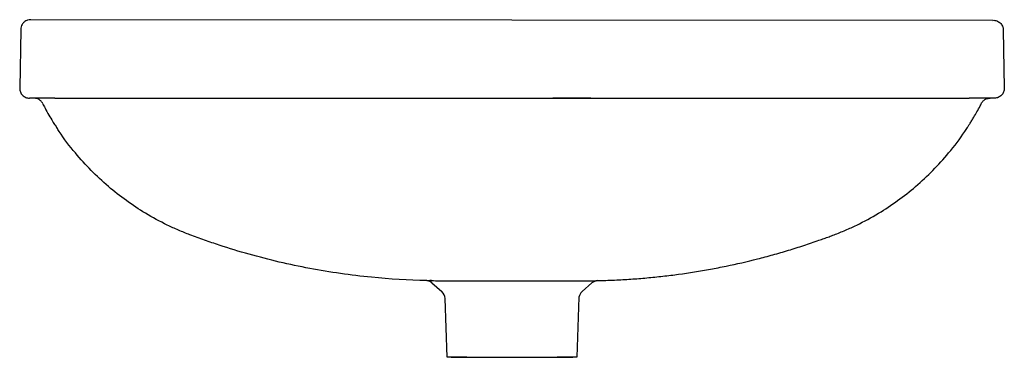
# Model space of a CAD drawing. Header units: millimetres. Extents: x 4913.082 to 4913.584, y 2530.309 to 2530.481.
import ezdxf

# ---------------------------------------------------------------- set-up
doc = ezdxf.new("R2010")
doc.units = ezdxf.units.MM
doc.layers.add('SANINDUSA', color=3, linetype='Continuous')

msp = doc.modelspace()

# ---------------------------------------------------------------- linework, layer by layer
at = {"layer": 'SANINDUSA'}
for p, q in [((4913.577791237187, 2530.480178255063), (4913.088073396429, 2530.480511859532)), ((4913.082968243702, 2530.475571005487), (4913.082445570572, 2530.445626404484)), ((4913.583146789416, 2530.475278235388), (4913.583664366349, 2530.445626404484)), ((4913.373154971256, 2530.44053902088), (4913.353902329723, 2530.44053902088)), ((4913.359415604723, 2530.44053902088), (4913.380929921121, 2530.44053902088)), ((4913.366488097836, 2530.44053902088), (4913.388001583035, 2530.44053902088)), ((4913.292218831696, 2530.346435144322), (4913.297260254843, 2530.342013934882)), ((4913.368748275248, 2530.342013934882), (4913.373777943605, 2530.346424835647)), ((4913.30005496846, 2530.308539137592), (4913.299011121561, 2530.338431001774)), ((4913.367123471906, 2530.339137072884), (4913.36605496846, 2530.308539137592)), ((4913.31005496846, 2530.308539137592), (4913.30005496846, 2530.308539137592)), ((4913.302054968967, 2530.308539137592), (4913.333054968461, 2530.308539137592)), ((4913.333054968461, 2530.308539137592), (4913.364054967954, 2530.308539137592)), ((4913.36605496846, 2530.308539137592), (4913.356054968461, 2530.308539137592))]:
    msp.add_line(p, q, dxfattribs=at)
for centre, radius, start, end in [((4913.288922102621, 2530.342675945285), 0.005, 48.75000001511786, 88.68173608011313), ((4913.37707467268, 2530.34266563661), 0.005, 98.19264359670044, 131.2499999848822), ((4913.293696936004, 2530.338053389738), 0.005327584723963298, 4.064455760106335, 48.02215454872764), ((4913.372045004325, 2530.338254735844), 0.005, 131.2499999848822, 169.8359364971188)]:
    msp.add_arc(centre, radius, start, end, dxfattribs=at)
for points, knots in [([(4913.088073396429, 2530.480511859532), (4913.087533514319, 2530.480466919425), (4913.086348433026, 2530.480368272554), (4913.084788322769, 2530.479490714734), (4913.083700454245, 2530.478217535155), (4913.083097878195, 2530.476903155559), (4913.083011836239, 2530.476018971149), (4913.082968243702, 2530.475571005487)], [0, 0, 0, 0, 0.2294985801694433, 0.5037664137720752, 0.7058049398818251, 0.8509481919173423, 0.9999999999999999, 0.9999999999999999, 0.9999999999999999, 0.9999999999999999]), ([(4913.577791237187, 2530.480178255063), (4913.578466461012, 2530.480226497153), (4913.579151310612, 2530.48013573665), (4913.580430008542, 2530.479690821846), (4913.581023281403, 2530.479336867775), (4913.582022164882, 2530.478422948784), (4913.582427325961, 2530.477863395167), (4913.582983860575, 2530.476629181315), (4913.583134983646, 2530.47595507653), (4913.583146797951, 2530.475278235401)], [0, 0, 0, 0, 0.25, 0.25, 0.5, 0.5, 0.75, 0.75, 1, 1, 1, 1]), ([(4913.08244556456, 2530.445626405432), (4913.082434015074, 2530.444964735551), (4913.082555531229, 2530.444301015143), (4913.083045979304, 2530.443071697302), (4913.083414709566, 2530.442506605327), (4913.08434239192, 2530.441562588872), (4913.084900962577, 2530.441184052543), (4913.086121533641, 2530.440672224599), (4913.086783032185, 2530.440539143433), (4913.08744480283, 2530.440539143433)], [0, 0, 0, 0, 0.25, 0.25, 0.5, 0.5, 0.75, 0.75, 1, 1, 1, 1]), ([(4913.583664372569, 2530.445626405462), (4913.583675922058, 2530.444964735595), (4913.583554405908, 2530.4443010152), (4913.583063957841, 2530.443071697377), (4913.582695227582, 2530.442506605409), (4913.581767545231, 2530.441562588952), (4913.581208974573, 2530.441184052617), (4913.5799884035, 2530.440672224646), (4913.579326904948, 2530.440539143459), (4913.578665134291, 2530.440539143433)], [0, 0, 0, 0, 0.25, 0.25, 0.5, 0.5, 0.75, 0.75, 1, 1, 1, 1]), ([(4913.100327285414, 2530.440539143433), (4913.098285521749, 2530.440539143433), (4913.096451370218, 2530.440539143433), (4913.094041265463, 2530.440539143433), (4913.093293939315, 2530.440539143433), (4913.091935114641, 2530.440539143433), (4913.09132156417, 2530.440539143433), (4913.089680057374, 2530.440539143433), (4913.088850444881, 2530.440539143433), (4913.087733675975, 2530.440539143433), (4913.087446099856, 2530.440539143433), (4913.087444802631, 2530.440539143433)], [0, 0, 0, 0, 0.2499999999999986, 0.2499999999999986, 0.3749999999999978, 0.3749999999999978, 0.4999999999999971, 0.4999999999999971, 0.7499999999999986, 0.7499999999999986, 1, 1, 1, 1]), ([(4913.094143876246, 2530.437806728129), (4913.093934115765, 2530.438219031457), (4913.093673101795, 2530.438593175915), (4913.09320670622, 2530.439098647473), (4913.093037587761, 2530.439258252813), (4913.092683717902, 2530.439548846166), (4913.092497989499, 2530.439681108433), (4913.091914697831, 2530.440039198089), (4913.09148648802, 2530.44022678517), (4913.090828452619, 2530.440412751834), (4913.090605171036, 2530.440459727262), (4913.090150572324, 2530.440523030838), (4913.089916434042, 2530.440539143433), (4913.08968854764, 2530.440539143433)], [0, 0, 0, 0, 0.250000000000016, 0.250000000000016, 0.3750000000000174, 0.3750000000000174, 0.5000000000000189, 0.5000000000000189, 0.7500000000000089, 0.7500000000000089, 0.8750000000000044, 0.8750000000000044, 1, 1, 1, 1]), ([(4913.100327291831, 2530.440539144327), (4913.101825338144, 2530.440540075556), (4913.104830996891, 2530.440541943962), (4913.110732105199, 2530.440549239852), (4913.117897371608, 2530.440552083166), (4913.126541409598, 2530.440551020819), (4913.135971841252, 2530.440547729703), (4913.146293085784, 2530.440544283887), (4913.157365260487, 2530.440542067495), (4913.169132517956, 2530.440540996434), (4913.18141801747, 2530.440540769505), (4913.194168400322, 2530.440541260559), (4913.207344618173, 2530.440542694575), (4913.220922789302, 2530.440545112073), (4913.234871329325, 2530.440548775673), (4913.249162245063, 2530.44055233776), (4913.263714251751, 2530.440554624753), (4913.278499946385, 2530.440553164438), (4913.293485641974, 2530.440548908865), (4913.307595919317, 2530.440544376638), (4913.320792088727, 2530.440541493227), (4913.328966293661, 2530.440541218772), (4913.333055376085, 2530.440541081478)], [0, 0, 0, 0, 0.03686052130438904, 0.07395642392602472, 0.1212828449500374, 0.1686209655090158, 0.2171524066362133, 0.265692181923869, 0.3171463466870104, 0.3686539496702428, 0.4201252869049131, 0.4730391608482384, 0.5259896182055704, 0.5789106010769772, 0.6334768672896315, 0.6880744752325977, 0.7426430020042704, 0.7982911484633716, 0.853970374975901, 0.9096240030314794, 0.9547901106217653, 1, 1, 1, 1]), ([(4913.333054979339, 2530.440541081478), (4913.337142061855, 2530.440541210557), (4913.345316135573, 2530.440541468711), (4913.359451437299, 2530.440544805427), (4913.375445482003, 2530.4405485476), (4913.393227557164, 2530.440550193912), (4913.410859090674, 2530.440550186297), (4913.428255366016, 2530.440548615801), (4913.445048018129, 2530.440545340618), (4913.461218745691, 2530.440542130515), (4913.476741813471, 2530.440540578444), (4913.491812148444, 2530.440540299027), (4913.506295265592, 2530.440541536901), (4913.519004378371, 2530.440543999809), (4913.530014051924, 2530.440547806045), (4913.539421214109, 2530.440551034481), (4913.548120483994, 2530.440551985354), (4913.555348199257, 2530.440549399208), (4913.561271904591, 2530.440541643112), (4913.564279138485, 2530.440539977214), (4913.565782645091, 2530.440539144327)], [0, 0, 0, 0, 0.045189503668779, 0.0903779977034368, 0.1564281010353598, 0.222631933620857, 0.2888727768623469, 0.3550482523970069, 0.4210744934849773, 0.4836292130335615, 0.5463935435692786, 0.6091744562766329, 0.6718338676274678, 0.7343003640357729, 0.7822006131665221, 0.8302349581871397, 0.878215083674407, 0.9260410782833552, 0.9630232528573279, 1, 1, 1, 1]), ([(4913.578665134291, 2530.440539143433), (4913.578664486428, 2530.440539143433), (4913.578592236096, 2530.440539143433), (4913.578377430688, 2530.440539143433), (4913.578287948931, 2530.440539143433), (4913.578074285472, 2530.440539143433), (4913.577950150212, 2530.440539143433), (4913.577244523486, 2530.440539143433), (4913.576408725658, 2530.440539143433), (4913.574223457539, 2530.440539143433), (4913.572872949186, 2530.440539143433), (4913.570479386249, 2530.440539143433), (4913.569620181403, 2530.440539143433), (4913.568240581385, 2530.440539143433), (4913.567766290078, 2530.440539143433), (4913.566793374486, 2530.440539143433), (4913.566294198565, 2530.440539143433), (4913.565782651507, 2530.440539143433)], [0, 0, 0, 0, 0.1249999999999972, 0.1249999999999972, 0.1874999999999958, 0.1874999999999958, 0.2499999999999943, 0.2499999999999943, 0.4999999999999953, 0.4999999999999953, 0.7499999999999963, 0.7499999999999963, 0.8749999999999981, 0.8749999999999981, 0.9374999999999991, 0.9374999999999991, 1, 1, 1, 1]), ([(4913.571966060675, 2530.437806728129), (4913.572175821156, 2530.438219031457), (4913.572436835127, 2530.438593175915), (4913.572903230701, 2530.439098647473), (4913.57307234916, 2530.439258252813), (4913.573426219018, 2530.439548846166), (4913.573611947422, 2530.439681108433), (4913.574195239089, 2530.440039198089), (4913.574623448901, 2530.44022678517), (4913.575281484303, 2530.440412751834), (4913.575504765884, 2530.440459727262), (4913.575959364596, 2530.440523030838), (4913.576193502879, 2530.440539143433), (4913.576421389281, 2530.440539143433)], [0, 0, 0, 0, 0.2499999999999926, 0.2499999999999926, 0.374999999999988, 0.374999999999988, 0.4999999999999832, 0.4999999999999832, 0.7499999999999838, 0.7499999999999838, 0.8749999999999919, 0.8749999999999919, 1, 1, 1, 1]), ([(4913.094120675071, 2530.437788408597), (4913.094517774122, 2530.437012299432), (4913.095557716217, 2530.434979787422), (4913.097304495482, 2530.431909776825), (4913.099155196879, 2530.428837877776), (4913.100528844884, 2530.426669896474), (4913.101172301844, 2530.425682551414), (4913.101254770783, 2530.425557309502), (4913.101275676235, 2530.425525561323)], [0, 0, 0, 0, 0.141991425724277, 0.3718539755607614, 0.5938773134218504, 0.780634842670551, 0.9443920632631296, 1, 1, 1, 1]), ([(4913.564911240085, 2530.425645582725), (4913.565019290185, 2530.425810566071), (4913.565288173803, 2530.426221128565), (4913.566091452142, 2530.427473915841), (4913.567049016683, 2530.429006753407), (4913.568259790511, 2530.430997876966), (4913.569684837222, 2530.43345122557), (4913.571058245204, 2530.435926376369), (4913.571795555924, 2530.437403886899), (4913.571992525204, 2530.437798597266)], [0, 0, 0, 0, 0.09716869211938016, 0.2418051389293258, 0.3986203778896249, 0.545040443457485, 0.7459450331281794, 0.9321303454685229, 1, 1, 1, 1]), ([(4913.169097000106, 2530.370940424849), (4913.167148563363, 2530.371709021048), (4913.16325106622, 2530.37324645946), (4913.155619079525, 2530.376744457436), (4913.146638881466, 2530.381604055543), (4913.136630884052, 2530.388212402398), (4913.127378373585, 2530.395490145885), (4913.118681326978, 2530.403598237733), (4913.11027055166, 2530.412965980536), (4913.104572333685, 2530.420392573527), (4913.101710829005, 2530.424908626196), (4913.101307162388, 2530.425545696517)], [0, 0, 0, 0, 0.07096959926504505, 0.1419619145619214, 0.2849887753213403, 0.4165876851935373, 0.5481869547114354, 0.6836093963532, 0.8190320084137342, 0.9744712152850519, 1, 1, 1, 1]), ([(4913.497012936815, 2530.370940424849), (4913.498961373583, 2530.371709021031), (4913.502858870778, 2530.373246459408), (4913.510490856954, 2530.376744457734), (4913.519471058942, 2530.381604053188), (4913.529479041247, 2530.388212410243), (4913.538731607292, 2530.395490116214), (4913.547428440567, 2530.403598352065), (4913.555840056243, 2530.412965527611), (4913.561564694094, 2530.420431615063), (4913.564450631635, 2530.424988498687), (4913.564879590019, 2530.425665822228)], [0, 0, 0, 0, 0.07085559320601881, 0.1417338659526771, 0.2845309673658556, 0.4159184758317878, 0.5473063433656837, 0.682511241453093, 0.8177163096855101, 0.9729058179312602, 1, 1, 1, 1]), ([(4913.289693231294, 2530.347616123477), (4913.280276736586, 2530.347810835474), (4913.270867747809, 2530.348371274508), (4913.250972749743, 2530.350340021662), (4913.240495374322, 2530.351843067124), (4913.219713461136, 2530.355759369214), (4913.20940691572, 2530.358173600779), (4913.194135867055, 2530.362463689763), (4913.189076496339, 2530.364005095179), (4913.181541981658, 2530.366483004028), (4913.179039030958, 2530.367335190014), (4913.175300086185, 2530.368657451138), (4913.174056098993, 2530.369104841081), (4913.17157261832, 2530.370011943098), (4913.17033458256, 2530.370475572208), (4913.169097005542, 2530.370940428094)], [0.02729434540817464, 0.02729434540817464, 0.02729434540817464, 0.02729434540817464, 0.2499999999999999, 0.2499999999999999, 0.5, 0.5, 0.7500000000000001, 0.7500000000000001, 0.875, 0.875, 0.9375, 0.9375, 0.96875, 0.96875, 1, 1, 1, 1]), ([(4913.376362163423, 2530.347614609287), (4913.376404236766, 2530.347615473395), (4913.37703527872, 2530.347628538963), (4913.378255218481, 2530.347656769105), (4913.380021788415, 2530.347706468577), (4913.381788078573, 2530.347764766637), (4913.383554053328, 2530.347831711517), (4913.386093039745, 2530.347940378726), (4913.389404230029, 2530.348108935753), (4913.394846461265, 2530.348447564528), (4913.401641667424, 2530.34898598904), (4913.409779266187, 2530.349816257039), (4913.420601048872, 2530.351167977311), (4913.431374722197, 2530.35288679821), (4913.444756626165, 2530.355488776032), (4913.455389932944, 2530.357933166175), (4913.465931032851, 2530.360735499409), (4913.473788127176, 2530.363015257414), (4913.4802913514, 2530.365062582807), (4913.485465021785, 2530.366788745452), (4913.48890151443, 2530.367976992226), (4913.491897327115, 2530.369048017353), (4913.494459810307, 2530.36998142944), (4913.496161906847, 2530.37062076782), (4913.497012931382, 2530.370940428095)], [0.02686430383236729, 0.02686430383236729, 0.02686430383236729, 0.02686430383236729, 0.0278593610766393, 0.04178883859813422, 0.05571815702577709, 0.06964734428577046, 0.08357644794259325, 0.09750552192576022, 0.1297379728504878, 0.1619708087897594, 0.2264361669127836, 0.2909014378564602, 0.3553665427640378, 0.484286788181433, 0.5487518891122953, 0.677673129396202, 0.7421379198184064, 0.8066032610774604, 0.8710678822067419, 0.9033007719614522, 0.935534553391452, 0.9570203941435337, 0.9785107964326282, 1, 1, 1, 1]), ([(4913.289693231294, 2530.347616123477), (4913.293145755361, 2530.347567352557), (4913.289693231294, 2530.347616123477), (4913.293935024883, 2530.347575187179), (4913.295799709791, 2530.347575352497), (4913.298845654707, 2530.347573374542), (4913.302862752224, 2530.347570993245), (4913.307729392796, 2530.347568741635), (4913.313331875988, 2530.347569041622), (4913.319529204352, 2530.347571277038), (4913.32617106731, 2530.347573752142), (4913.330760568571, 2530.347572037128), (4913.333055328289, 2530.347571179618)], [0, 0, 0, 0, 0.04090784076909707, 0.1329053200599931, 0.2402979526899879, 0.3476914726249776, 0.4554867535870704, 0.5632823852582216, 0.6713790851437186, 0.7794756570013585, 0.8897373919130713, 1, 1, 1, 1]), ([(4913.333054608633, 2530.347571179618), (4913.334968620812, 2530.347571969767), (4913.338796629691, 2530.347573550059), (4913.344740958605, 2530.347572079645), (4913.350718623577, 2530.347569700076), (4913.35652203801, 2530.347568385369), (4913.361659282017, 2530.347570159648), (4913.366003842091, 2530.347572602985), (4913.369406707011, 2530.347574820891), (4913.3717479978, 2530.347575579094), (4913.372946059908, 2530.34757309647), (4913.37291394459, 2530.347567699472), (4913.376111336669, 2530.347571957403)], [0, 0, 0, 0, 0.09216112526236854, 0.1843215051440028, 0.2921408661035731, 0.39996128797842, 0.508346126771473, 0.6167306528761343, 0.7251137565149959, 0.8334961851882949, 0.9432471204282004, 0.9999999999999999, 0.9999999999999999, 0.9999999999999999, 0.9999999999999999])]:
    msp.add_open_spline(points, degree=3, knots=knots, dxfattribs=at)

doc.saveas('drawing.dxf')
